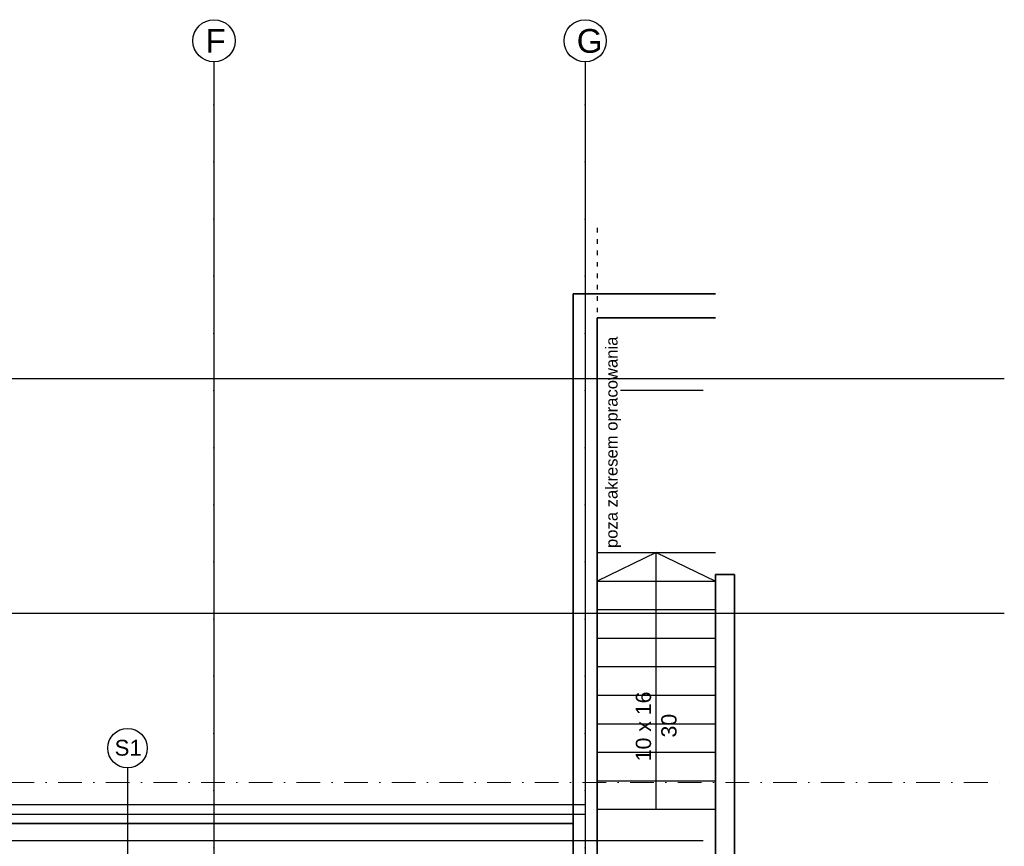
# Model space of a CAD drawing. Header units: millimetres. Extents: x -7023 to 53801, y 9849 to 33561.
# Tile 215 of 256: x 8318 to 9353, y 24572 to 25441. Entities that reach past the tile are written whole.
import ezdxf

# ---------------------------------------------------------------- set-up
doc = ezdxf.new("R2010")
doc.units = ezdxf.units.MM
doc.linetypes.add('ACAD_ISO03W100', pattern=[30, 12, -18])
doc.linetypes.add('DASHDOTX2', pattern=[2, 1, -0.5, 0, -0.5])
doc.layers.add('.IE_podklad', color=252, linetype='Continuous')
doc.layers.add('PROJEKT osie', color=251, linetype='DASHDOTX2', lineweight=9)
doc.styles.add('Arial', font='arial.ttf', dxfattribs={"height": 125})
doc.styles.add('Opisowy', font='arial.ttf')
doc.styles.get("Standard").update_dxf_attribs({"font": 'arial.ttf'})
doc.linetypes.add('ZIGZAG', pattern='A,0.00254,-5.08,[131,ltypeshp.shx,S=5.08,R=0,X=-5.08,Y=0],-10.16,[131,ltypeshp.shx,S=5.08,R=180,X=5.08,Y=0],-5.08', length=20.32254)

# ---------------------------------------------------------------- blocks, each defined once
blk = doc.blocks.new('OSIE DOMKU')
at = {"layer": 'PROJEKT osie', "ltscale": 30}
for p, q in [((-30726.6, 6224.5), (-30726.6, 4137.1)), ((-30336.5, 6224.5), (-30336.5, 4137.1))]:
    blk.add_line(p, q, dxfattribs=at)
at = {"layer": 'PROJEKT osie', "ltscale": 25}
for p, q in [((-33195, 5891.6), (-29896, 5891.6)), ((-33195, 5466.6), (-29896, 5466.6)), ((-33195, 5405.6), (-30212.4, 5405.6))]:
    blk.add_line(p, q, dxfattribs=at)
at = {"layer": 'PROJEKT osie', "linetype": 'Continuous'}
for centre in [(-30726.6, 6246.8), (-30336.5, 6246.8)]:
    blk.add_circle(centre, 22.2, dxfattribs=at)
at = {"layer": 'PROJEKT osie', "char_height": 25, "width": 492.116, "attachment_point": 1}
for s, insert in [('F', (-30735.5, 6259.2)), ('G', (-30345.4, 6259.2))]:
    blk.add_mtext(s, dxfattribs=dict(at, insert=insert))

msp = doc.modelspace()

# ---------------------------------------------------------------- linework, layer by layer
at = {"layer": '.IE_podklad', "ltscale": 30}
for p, q in [((8522.5, 25396.7), (8522.5, 23309.3)), ((8912.6, 25396.7), (8912.6, 23309.3))]:
    msp.add_line(p, q, dxfattribs=at)
at = {"layer": '.IE_podklad', "linetype": 'ACAD_ISO03W100', "lineweight": 30, "ltscale": 0.4}
msp.add_line((8925.1, 25222.3), (8925.1, 23568.6), dxfattribs=at)
at = {"layer": '.IE_podklad', "lineweight": 35}
for p, q in [((8900.1, 23959), (8900.1, 25152.8)), ((8900.1, 25152.8), (9049.6, 25152.8)), ((9049.6, 25127.8), (8925.1, 25127.8)), ((8925.1, 25127.8), (8925.1, 23959)), ((9049.6, 23949.3), (9049.6, 24857.8)), ((9049.6, 24857.8), (9069.6, 24857.8)), ((9069.6, 24857.8), (9069.6, 23949.3)), ((8900.1, 24595.8), (7836, 24595.8)), ((8543, 24595.8), (8518, 24595.8))]:
    msp.add_line(p, q, dxfattribs=at)
at = {"layer": '.IE_podklad', "ltscale": 25}
for p, q in [((6054.1, 25063.9), (9353.1, 25063.9)), ((6054.1, 24816.9), (9353.1, 24816.9)), ((6054.1, 24577.9), (9036.7, 24577.9))]:
    msp.add_line(p, q, dxfattribs=at)
at = {"layer": '.IE_podklad'}
for p, q in [((9036.7, 25051.3), (8949.6, 25051.3)), ((8431.6, 24654.3), (8431.6, 24545.3)), ((7811.1, 24615.8), (8912.1, 24615.8)), ((8900.1, 24595.8), (7811.1, 24595.8))]:
    msp.add_line(p, q, dxfattribs=at)
at = {"layer": '.IE_podklad', "ltscale": 10}
for p, q in [((8925.1, 24880.8), (9049.6, 24880.8)), ((8987.3, 24880.8), (8925.1, 24850.8)), ((8987.3, 24610.8), (8987.3, 24880.8)), ((8987.3, 24880.8), (9049.6, 24850.8)), ((8925.1, 24850.8), (9049.6, 24850.8)), ((8925.1, 24820.8), (9049.6, 24820.8)), ((8925.1, 24790.8), (9049.6, 24790.8)), ((8925.1, 24760.8), (9049.6, 24760.8)), ((8925.1, 24730.8), (9049.6, 24730.8)), ((8925.1, 24700.8), (9049.6, 24700.8)), ((8925.1, 24670.8), (9049.6, 24670.8)), ((8925.1, 24640.8), (9049.6, 24640.8)), ((8925.1, 24610.8), (9049.6, 24610.8))]:
    msp.add_line(p, q, dxfattribs=at)
at = {"layer": '.IE_podklad', "linetype": 'ZIGZAG'}
msp.add_line((7811.1, 24605.8), (8912.1, 24605.8), dxfattribs=at)
at = {"layer": '.IE_podklad', "linetype": 'Continuous'}
for centre in [(8522.5, 25419), (8912.6, 25419)]:
    msp.add_circle(centre, 22.2, dxfattribs=at)
at = {"layer": '.IE_podklad'}
msp.add_circle((8431.6, 24675.1), 20.8, dxfattribs=at)

# ---------------------------------------------------------------- block references
msp.add_blockref('OSIE DOMKU', (39249.1, 19172.2), dxfattribs=at)

# ---------------------------------------------------------------- texts
at = {"layer": '.IE_podklad', "linetype": 'Continuous'}
for s, height, style, p in [('poza zakresem opracowania', 12.5, 'Arial', (8946.6, 24885.6)), ('10 x 16', 16, 'Opisowy', (8981.8, 24661.3)), ('30', 16, 'Opisowy', (9008.6, 24686.3))]:
    msp.add_text(s, height=height, rotation=90, dxfattribs=dict(at, style=style)).set_placement(p)
at = {"layer": '.IE_podklad', "linetype": 'Continuous', "style": 'Opisowy'}
msp.add_text('S1', height=16.64, dxfattribs=at).set_placement((8418.1, 24667.2))
at = {"layer": '.IE_podklad', "char_height": 25, "width": 492.116, "attachment_point": 1}
for s, insert in [('F', (8513.6, 25431.4)), ('G', (8903.7, 25431.4))]:
    msp.add_mtext(s, dxfattribs=dict(at, insert=insert))

doc.saveas('drawing.dxf')
